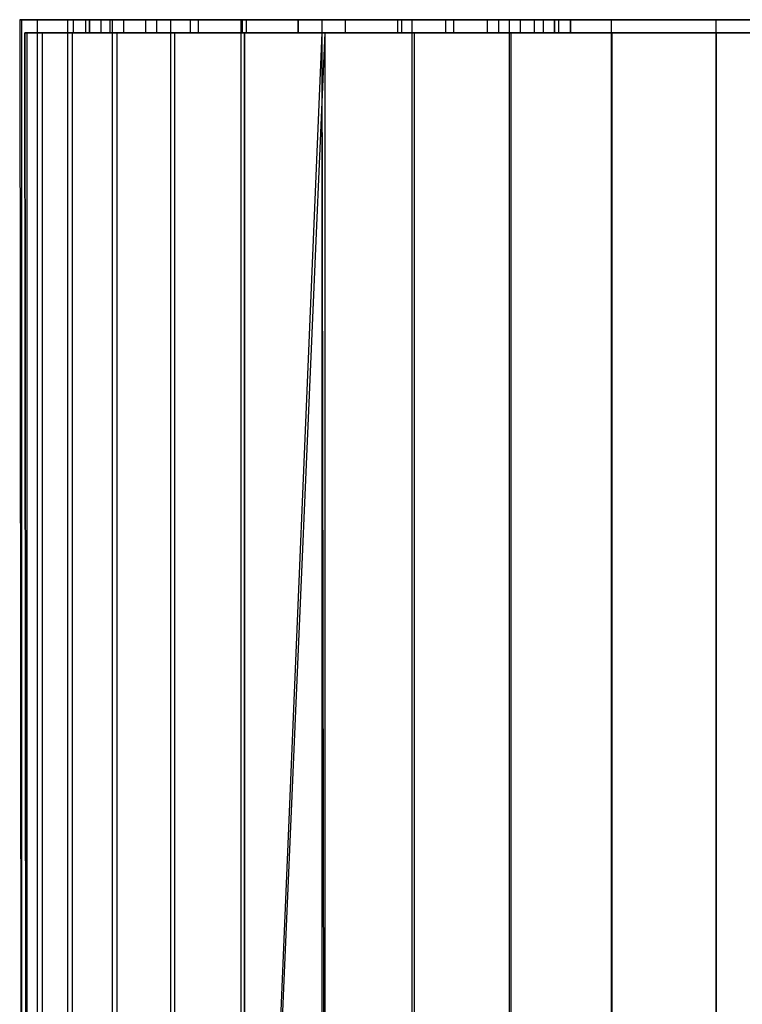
# Model space of a CAD drawing. Extents: x 0.01 to 2.77, y 0 to 2.95.
# Tile 14 of 15: x 0.31 to 1.39, y 1.48 to 2.95. Entities that reach past the tile are written whole.
import ezdxf

# ---------------------------------------------------------------- set-up
doc = ezdxf.new("R2010")
doc.units = 0
doc.header["$MEASUREMENT"] = 0
doc.layers.get('0').update_dxf_attribs({"color": 13, "linetype": 'CONTINUOUS'})

# ---------------------------------------------------------------- blocks, each defined once
blk = doc.blocks.new('ABBY-LED-11528_STL')
at = {"color": 0}
for p, q in [((0.3119, 2.9543, 1.4708), (0.3091, 2.9543, 1.3917)), ((0.3091, 2.9543, 1.3917), (0.3119, 0.1591, 1.4708)), ((0.3091, 2.9543, 1.3917), (0.3119, 0.1591, 1.4708)), ((0.3091, 2.9543, 1.3917), (0.3119, 0.1591, 1.3127)), ((0.3091, 2.9543, 1.3917), (0.3119, 0.1591, 1.3127)), ((0.3091, 2.9543, 1.3917), (0.3119, 2.9543, 1.3127)), ((0.3091, 2.9543, 1.3917), (0.3119, 2.9543, 1.3127)), ((0.3119, 2.9543, 1.4708), (0.3091, 2.9543, 1.3917)), ((0.3119, 2.9543, 1.3127), (0.3119, 0.1591, 1.3127)), ((0.3119, 2.9543, 1.3127), (0.335, 2.9543, 1.1563)), ((0.335, 2.9543, 1.6271), (0.3119, 2.9543, 1.4708)), ((0.3119, 2.9543, 1.4708), (0.3119, 0.1591, 1.4708)), ((0.3119, 2.9543, 1.4708), (0.3119, 0.1591, 1.4708)), ((0.3119, 2.9543, 1.3127), (0.3119, 0.1591, 1.3127)), ((0.3119, 2.9543, 1.3127), (0.335, 2.9543, 1.1563)), ((0.335, 2.9543, 1.6271), (0.3119, 2.9543, 1.4708)), ((0.335, 2.9543, 1.1563), (0.335, 0.1591, 1.1563)), ((0.335, 2.9543, 1.1563), (0.3805, 2.9543, 1.005)), ((0.335, 2.9543, 1.1563), (0.335, 0.1591, 1.1563)), ((0.3805, 2.9543, 1.7785), (0.335, 2.9543, 1.6271)), ((0.335, 2.9543, 1.6271), (0.335, 0.1591, 1.6271)), ((0.335, 2.9543, 1.6271), (0.335, 0.1591, 1.6271)), ((0.335, 2.9543, 1.1563), (0.3805, 2.9543, 1.005)), ((0.3805, 2.9543, 1.7785), (0.335, 2.9543, 1.6271)), ((0.3805, 2.9543, 1.005), (0.3805, 0.1591, 1.005)), ((0.3805, 2.9543, 1.005), (0.4476, 2.9543, 0.8619)), ((0.3805, 2.9543, 1.005), (0.3805, 0.1591, 1.005)), ((0.4476, 2.9543, 1.9216), (0.3805, 2.9543, 1.7785)), ((0.3805, 2.9543, 1.7785), (0.3805, 0.1591, 1.7785)), ((0.3805, 2.9543, 1.7785), (0.3805, 0.1591, 1.7785)), ((0.3805, 2.9543, 1.005), (0.4476, 2.9543, 0.8619)), ((0.4476, 2.9543, 1.9216), (0.3805, 2.9543, 1.7785)), ((0.3895, 2.9346, 1.3564), (0.3895, 2.9543, 1.3564)), ((0.3895, 2.9543, 1.3564), (0.4134, 2.9543, 1.3564)), ((0.4074, 2.9543, 1.2723), (0.3895, 2.9543, 1.3564)), ((0.3895, 2.9346, 1.3564), (0.3895, 2.9543, 1.3564)), ((0.3895, 2.9346, 1.4271), (0.3895, 2.9543, 1.4271)), ((0.3895, 2.9543, 1.4271), (0.4074, 2.9543, 1.5111)), ((0.3895, 2.9346, 1.4271), (0.3895, 2.9543, 1.4271)), ((0.4134, 2.9543, 1.4271), (0.3895, 2.9543, 1.4271)), ((0.3895, 2.9543, 1.4271), (0.4074, 2.9543, 1.5111)), ((0.4134, 2.9543, 1.4271), (0.3895, 2.9543, 1.4271)), ((0.3895, 2.9543, 1.3564), (0.4134, 2.9543, 1.3564)), ((0.4074, 2.9543, 1.2723), (0.3895, 2.9543, 1.3564)), ((0.444, 2.9543, 1.1946), (0.4074, 2.9543, 1.2723)), ((0.4074, 2.9543, 1.2723), (0.4074, 2.9346, 1.2723)), ((0.4074, 2.9543, 1.2723), (0.4074, 2.9346, 1.2723)), ((0.4074, 2.9543, 1.5111), (0.4074, 2.9346, 1.5111)), ((0.4074, 2.9543, 1.5111), (0.4074, 2.9346, 1.5111)), ((0.4074, 2.9543, 1.5111), (0.444, 2.9543, 1.5889)), ((0.4074, 2.9543, 1.5111), (0.444, 2.9543, 1.5889)), ((0.444, 2.9543, 1.1946), (0.4074, 2.9543, 1.2723)), ((0.4134, 2.9543, 1.3564), (0.4305, 2.9543, 1.2785)), ((0.4134, 2.9346, 1.3564), (0.4134, 2.9543, 1.3564)), ((0.4134, 2.9346, 1.3564), (0.4134, 2.9543, 1.3564)), ((0.4305, 2.9543, 1.5049), (0.4134, 2.9543, 1.4271)), ((0.4134, 2.9543, 1.4271), (0.4134, 2.9346, 1.4271)), ((0.4134, 2.9543, 1.4271), (0.4134, 2.9346, 1.4271)), ((0.4305, 2.9543, 1.5049), (0.4134, 2.9543, 1.4271)), ((0.4134, 2.9543, 1.3564), (0.4305, 2.9543, 1.2785)), ((0.4305, 2.9543, 1.2785), (0.4305, 2.9346, 1.2785)), ((0.4305, 2.9543, 1.2785), (0.4646, 2.9543, 1.2065)), ((0.4305, 2.9543, 1.2785), (0.4305, 2.9346, 1.2785)), ((0.4646, 2.9543, 1.5769), (0.4305, 2.9543, 1.5049)), ((0.4305, 2.9543, 1.5049), (0.4305, 2.9346, 1.5049)), ((0.4305, 2.9543, 1.5049), (0.4305, 2.9346, 1.5049)), ((0.4646, 2.9543, 1.5769), (0.4305, 2.9543, 1.5049)), ((0.4305, 2.9543, 1.2785), (0.4646, 2.9543, 1.2065)), ((0.4973, 2.9543, 1.1273), (0.444, 2.9543, 1.1946)), ((0.444, 2.9543, 1.1946), (0.444, 2.9346, 1.1946)), ((0.444, 2.9543, 1.1946), (0.444, 2.9346, 1.1946)), ((0.444, 2.9543, 1.5889), (0.444, 2.9346, 1.5889)), ((0.444, 2.9543, 1.5889), (0.444, 2.9346, 1.5889)), ((0.444, 2.9543, 1.5889), (0.4973, 2.9543, 1.6562)), ((0.444, 2.9543, 1.5889), (0.4973, 2.9543, 1.6562)), ((0.4973, 2.9543, 1.1273), (0.444, 2.9543, 1.1946)), ((0.4476, 2.9543, 0.8619), (0.4476, 0.1591, 0.8619)), ((0.4476, 2.9543, 0.8619), (0.5348, 2.9543, 0.73)), ((0.4476, 2.9543, 0.8619), (0.4476, 0.1591, 0.8619)), ((0.5348, 2.9543, 2.0534), (0.4476, 2.9543, 1.9216)), ((0.4476, 2.9543, 1.9216), (0.4476, 0.1591, 1.9216)), ((0.4476, 2.9543, 1.9216), (0.4476, 0.1591, 1.9216)), ((0.4476, 2.9543, 0.8619), (0.5348, 2.9543, 0.73)), ((0.5348, 2.9543, 2.0534), (0.4476, 2.9543, 1.9216)), ((0.4646, 2.9543, 1.2065), (0.4646, 2.9346, 1.2065)), ((0.4646, 2.9543, 1.2065), (0.5142, 2.9543, 1.1441)), ((0.4646, 2.9543, 1.2065), (0.4646, 2.9346, 1.2065)), ((0.5142, 2.9543, 1.6393), (0.4646, 2.9543, 1.5769)), ((0.4646, 2.9543, 1.5769), (0.4646, 2.9346, 1.5769)), ((0.4646, 2.9543, 1.5769), (0.4646, 2.9346, 1.5769)), ((0.5142, 2.9543, 1.6393), (0.4646, 2.9543, 1.5769)), ((0.4646, 2.9543, 1.2065), (0.5142, 2.9543, 1.1441)), ((0.5647, 2.9543, 1.0739), (0.4973, 2.9543, 1.1273)), ((0.4973, 2.9543, 1.1273), (0.4973, 2.9346, 1.1273)), ((0.4973, 2.9543, 1.1273), (0.4973, 2.9346, 1.1273)), ((0.4973, 2.9543, 1.6562), (0.4973, 2.9346, 1.6562)), ((0.4973, 2.9543, 1.6562), (0.4973, 2.9346, 1.6562)), ((0.4973, 2.9543, 1.6562), (0.5647, 2.9543, 1.7096)), ((0.4973, 2.9543, 1.6562), (0.5647, 2.9543, 1.7096)), ((0.5647, 2.9543, 1.0739), (0.4973, 2.9543, 1.1273)), ((0.5142, 2.9543, 1.1441), (0.5142, 2.9346, 1.1441)), ((0.5142, 2.9543, 1.1441), (0.5766, 2.9543, 1.0946)), ((0.5142, 2.9543, 1.1441), (0.5142, 2.9346, 1.1441)), ((0.5766, 2.9543, 1.6889), (0.5142, 2.9543, 1.6393)), ((0.5142, 2.9543, 1.6393), (0.5142, 2.9346, 1.6393)), ((0.5142, 2.9543, 1.6393), (0.5142, 2.9346, 1.6393)), ((0.5766, 2.9543, 1.6889), (0.5142, 2.9543, 1.6393)), ((0.5142, 2.9543, 1.1441), (0.5766, 2.9543, 1.0946)), ((0.5348, 2.9543, 0.73), (0.5348, 0.1591, 0.73)), ((0.5348, 2.9543, 0.73), (0.6403, 2.9543, 0.6123)), ((0.5348, 2.9543, 0.73), (0.5348, 0.1591, 0.73)), ((0.6403, 2.9543, 2.1712), (0.5348, 2.9543, 2.0534)), ((0.5348, 2.9543, 2.0534), (0.5348, 0.1591, 2.0534)), ((0.5348, 2.9543, 2.0534), (0.5348, 0.1591, 2.0534)), ((0.5348, 2.9543, 0.73), (0.6403, 2.9543, 0.6123)), ((0.6403, 2.9543, 2.1712), (0.5348, 2.9543, 2.0534)), ((0.6424, 2.9543, 1.0373), (0.5647, 2.9543, 1.0739)), ((0.5647, 2.9543, 1.0739), (0.5647, 2.9346, 1.0739)), ((0.5647, 2.9543, 1.0739), (0.5647, 2.9346, 1.0739)), ((0.5647, 2.9543, 1.7096), (0.5647, 2.9346, 1.7096)), ((0.5647, 2.9543, 1.7096), (0.5647, 2.9346, 1.7096)), ((0.5647, 2.9543, 1.7096), (0.6424, 2.9543, 1.7462)), ((0.5647, 2.9543, 1.7096), (0.6424, 2.9543, 1.7462)), ((0.6424, 2.9543, 1.0373), (0.5647, 2.9543, 1.0739)), ((0.5766, 2.9543, 1.0946), (0.5766, 2.9346, 1.0946)), ((0.5766, 2.9543, 1.0946), (0.6486, 2.9543, 1.0604)), ((0.5766, 2.9543, 1.0946), (0.5766, 2.9346, 1.0946)), ((0.6486, 2.9543, 1.7231), (0.5766, 2.9543, 1.6889)), ((0.5766, 2.9543, 1.6889), (0.5766, 2.9346, 1.6889)), ((0.5766, 2.9543, 1.6889), (0.5766, 2.9346, 1.6889)), ((0.6486, 2.9543, 1.7231), (0.5766, 2.9543, 1.6889)), ((0.5766, 2.9543, 1.0946), (0.6486, 2.9543, 1.0604)), ((0.6403, 2.9543, 0.6123), (0.6403, 0.1591, 0.6123)), ((0.6403, 2.9543, 0.6123), (0.7618, 2.9543, 0.5112)), ((0.6403, 2.9543, 0.6123), (0.6403, 0.1591, 0.6123)), ((0.7618, 2.9543, 2.2723), (0.6403, 2.9543, 2.1712)), ((0.6403, 2.9543, 2.1712), (0.6403, 0.1591, 2.1712)), ((0.6403, 2.9543, 2.1712), (0.6403, 0.1591, 2.1712)), ((0.6403, 2.9543, 0.6123), (0.7618, 2.9543, 0.5112)), ((0.7618, 2.9543, 2.2723), (0.6403, 2.9543, 2.1712)), ((0.7265, 2.9543, 1.0194), (0.6424, 2.9543, 1.0373)), ((0.6424, 2.9543, 1.0373), (0.6424, 2.9346, 1.0373)), ((0.6424, 2.9543, 1.0373), (0.6424, 2.9346, 1.0373)), ((0.6424, 2.9543, 1.7462), (0.6424, 2.9346, 1.7462)), ((0.6424, 2.9543, 1.7462), (0.6424, 2.9346, 1.7462)), ((0.6424, 2.9543, 1.7462), (0.7265, 2.9543, 1.7641)), ((0.6424, 2.9543, 1.7462), (0.7265, 2.9543, 1.7641)), ((0.7265, 2.9543, 1.0194), (0.6424, 2.9543, 1.0373)), ((0.6486, 2.9543, 1.0604), (0.6486, 2.9346, 1.0604)), ((0.6486, 2.9543, 1.0604), (0.7265, 2.9543, 1.0434)), ((0.6486, 2.9543, 1.0604), (0.6486, 2.9346, 1.0604)), ((0.7265, 2.9543, 1.7401), (0.6486, 2.9543, 1.7231)), ((0.6486, 2.9543, 1.7231), (0.6486, 2.9346, 1.7231)), ((0.6486, 2.9543, 1.7231), (0.6486, 2.9346, 1.7231)), ((0.7265, 2.9543, 1.7401), (0.6486, 2.9543, 1.7231)), ((0.6486, 2.9543, 1.0604), (0.7265, 2.9543, 1.0434)), ((0.7265, 2.9543, 1.0434), (0.7265, 2.9346, 1.0434)), ((0.7265, 2.9346, 1.0194), (0.7265, 2.9543, 1.0194)), ((0.7265, 2.9346, 1.0194), (0.7265, 2.9543, 1.0194)), ((0.7265, 2.9543, 1.0434), (0.7265, 2.9346, 1.0434)), ((0.7265, 2.9543, 1.0434), (0.7265, 2.9543, 1.0194)), ((0.7265, 2.9346, 1.7401), (0.7265, 2.9543, 1.7401)), ((0.7265, 2.9346, 1.7401), (0.7265, 2.9543, 1.7401)), ((0.7265, 2.9346, 1.7641), (0.7265, 2.9543, 1.7641)), ((0.7265, 2.9543, 1.7641), (0.7265, 2.9543, 1.7401)), ((0.7265, 2.9346, 1.7641), (0.7265, 2.9543, 1.7641)), ((0.7265, 2.9543, 1.7641), (0.7265, 2.9543, 1.7401)), ((0.7265, 2.9543, 1.0434), (0.7265, 2.9543, 1.0194)), ((0.7618, 2.9543, 0.5112), (0.7618, 0.1591, 0.5112)), ((0.7618, 2.9543, 0.5112), (0.7618, 0.1591, 0.5112)), ((0.7618, 2.9543, 0.5112), (0.8967, 2.9543, 0.4289)), ((0.7618, 2.9543, 2.2723), (0.7618, 0.1591, 2.2723)), ((0.8967, 2.9543, 2.3546), (0.7618, 2.9543, 2.2723)), ((0.7618, 2.9543, 2.2723), (0.7618, 0.1591, 2.2723)), ((0.7618, 2.9543, 0.5112), (0.8967, 2.9543, 0.4289)), ((0.8967, 2.9543, 2.3546), (0.7618, 2.9543, 2.2723)), ((0.7972, 2.9543, 1.0434), (0.875, 2.9543, 1.0604)), ((0.7972, 2.9346, 1.0434), (0.7972, 2.9543, 1.0434)), ((0.7972, 2.9346, 1.0434), (0.7972, 2.9543, 1.0434)), ((0.7972, 2.9346, 1.0194), (0.7972, 2.9543, 1.0194)), ((0.7972, 2.9543, 1.0194), (0.7972, 2.9543, 1.0434)), ((0.8812, 2.9543, 1.0373), (0.7972, 2.9543, 1.0194)), ((0.7972, 2.9346, 1.0194), (0.7972, 2.9543, 1.0194)), ((0.7972, 2.9346, 1.7641), (0.7972, 2.9543, 1.7641)), ((0.7972, 2.9543, 1.7641), (0.8812, 2.9543, 1.7462)), ((0.7972, 2.9346, 1.7641), (0.7972, 2.9543, 1.7641)), ((0.7972, 2.9346, 1.7401), (0.7972, 2.9543, 1.7401)), ((0.7972, 2.9543, 1.7401), (0.7972, 2.9543, 1.7641)), ((0.875, 2.9543, 1.7231), (0.7972, 2.9543, 1.7401)), ((0.7972, 2.9346, 1.7401), (0.7972, 2.9543, 1.7401)), ((0.7972, 2.9543, 1.7641), (0.8812, 2.9543, 1.7462)), ((0.7972, 2.9543, 1.7401), (0.7972, 2.9543, 1.7641)), ((0.875, 2.9543, 1.7231), (0.7972, 2.9543, 1.7401)), ((0.7972, 2.9543, 1.0434), (0.875, 2.9543, 1.0604)), ((0.7972, 2.9543, 1.0194), (0.7972, 2.9543, 1.0434)), ((0.8812, 2.9543, 1.0373), (0.7972, 2.9543, 1.0194)), ((0.875, 2.9543, 1.0604), (0.875, 2.9346, 1.0604)), ((0.875, 2.9543, 1.0604), (0.947, 2.9543, 1.0946)), ((0.875, 2.9543, 1.0604), (0.875, 2.9346, 1.0604)), ((0.947, 2.9543, 1.6889), (0.875, 2.9543, 1.7231)), ((0.875, 2.9543, 1.7231), (0.875, 2.9346, 1.7231)), ((0.875, 2.9543, 1.7231), (0.875, 2.9346, 1.7231)), ((0.947, 2.9543, 1.6889), (0.875, 2.9543, 1.7231)), ((0.875, 2.9543, 1.0604), (0.947, 2.9543, 1.0946)), ((0.9589, 2.9543, 1.0739), (0.8812, 2.9543, 1.0373)), ((0.8812, 2.9543, 1.0373), (0.8812, 2.9346, 1.0373)), ((0.8812, 2.9543, 1.0373), (0.8812, 2.9346, 1.0373)), ((0.8812, 2.9543, 1.7462), (0.8812, 2.9346, 1.7462)), ((0.8812, 2.9543, 1.7462), (0.8812, 2.9346, 1.7462)), ((0.8812, 2.9543, 1.7462), (0.9589, 2.9543, 1.7096)), ((0.8812, 2.9543, 1.7462), (0.9589, 2.9543, 1.7096)), ((0.9589, 2.9543, 1.0739), (0.8812, 2.9543, 1.0373)), ((0.8967, 2.9543, 0.4289), (0.8967, 0.1591, 0.4289)), ((0.8967, 2.9543, 0.4289), (1.0422, 2.9543, 0.367)), ((0.8967, 2.9543, 0.4289), (0.8967, 0.1591, 0.4289)), ((1.0422, 2.9543, 2.4164), (0.8967, 2.9543, 2.3546)), ((0.8967, 2.9543, 2.3546), (0.8967, 0.1591, 2.3546)), ((0.8967, 2.9543, 2.3546), (0.8967, 0.1591, 2.3546)), ((0.8967, 2.9543, 0.4289), (1.0422, 2.9543, 0.367)), ((1.0422, 2.9543, 2.4164), (0.8967, 2.9543, 2.3546)), ((0.947, 2.9543, 1.0946), (0.947, 2.9346, 1.0946)), ((0.947, 2.9543, 1.0946), (1.0094, 2.9543, 1.1441)), ((0.947, 2.9543, 1.0946), (0.947, 2.9346, 1.0946)), ((1.0094, 2.9543, 1.6393), (0.947, 2.9543, 1.6889)), ((0.947, 2.9543, 1.6889), (0.947, 2.9346, 1.6889)), ((0.947, 2.9543, 1.6889), (0.947, 2.9346, 1.6889)), ((1.0094, 2.9543, 1.6393), (0.947, 2.9543, 1.6889)), ((0.947, 2.9543, 1.0946), (1.0094, 2.9543, 1.1441)), ((1.0263, 2.9543, 1.1273), (0.9589, 2.9543, 1.0739)), ((0.9589, 2.9543, 1.0739), (0.9589, 2.9346, 1.0739)), ((0.9589, 2.9543, 1.0739), (0.9589, 2.9346, 1.0739)), ((0.9589, 2.9543, 1.7096), (0.9589, 2.9346, 1.7096)), ((0.9589, 2.9543, 1.7096), (0.9589, 2.9346, 1.7096)), ((0.9589, 2.9543, 1.7096), (1.0263, 2.9543, 1.6562)), ((0.9589, 2.9543, 1.7096), (1.0263, 2.9543, 1.6562)), ((1.0263, 2.9543, 1.1273), (0.9589, 2.9543, 1.0739)), ((1.0094, 2.9543, 1.1441), (1.0094, 2.9346, 1.1441)), ((1.0094, 2.9543, 1.1441), (1.059, 2.9543, 1.2065)), ((1.0094, 2.9543, 1.1441), (1.0094, 2.9346, 1.1441)), ((1.059, 2.9543, 1.5769), (1.0094, 2.9543, 1.6393)), ((1.0094, 2.9543, 1.6393), (1.0094, 2.9346, 1.6393)), ((1.0094, 2.9543, 1.6393), (1.0094, 2.9346, 1.6393)), ((1.059, 2.9543, 1.5769), (1.0094, 2.9543, 1.6393)), ((1.0094, 2.9543, 1.1441), (1.059, 2.9543, 1.2065)), ((1.0797, 2.9543, 1.1946), (1.0263, 2.9543, 1.1273)), ((1.0263, 2.9543, 1.1273), (1.0263, 2.9346, 1.1273)), ((1.0263, 2.9543, 1.1273), (1.0263, 2.9346, 1.1273)), ((1.0263, 2.9543, 1.6562), (1.0263, 2.9346, 1.6562)), ((1.0263, 2.9543, 1.6562), (1.0263, 2.9346, 1.6562)), ((1.0263, 2.9543, 1.6562), (1.0797, 2.9543, 1.5889)), ((1.0263, 2.9543, 1.6562), (1.0797, 2.9543, 1.5889)), ((1.0797, 2.9543, 1.1946), (1.0263, 2.9543, 1.1273)), ((1.0422, 2.9543, 0.367), (1.0422, 0.1591, 0.367)), ((1.0422, 2.9543, 0.367), (1.1951, 2.9543, 0.3271)), ((1.0422, 2.9543, 0.367), (1.0422, 0.1591, 0.367)), ((1.1951, 2.9543, 2.4564), (1.0422, 2.9543, 2.4164)), ((1.0422, 2.9543, 2.4164), (1.0422, 0.1591, 2.4164)), ((1.0422, 2.9543, 2.4164), (1.0422, 0.1591, 2.4164)), ((1.0422, 2.9543, 0.367), (1.1951, 2.9543, 0.3271)), ((1.1951, 2.9543, 2.4564), (1.0422, 2.9543, 2.4164)), ((1.059, 2.9543, 1.2065), (1.059, 2.9346, 1.2065)), ((1.059, 2.9543, 1.2065), (1.0932, 2.9543, 1.2785)), ((1.059, 2.9543, 1.2065), (1.059, 2.9346, 1.2065)), ((1.0932, 2.9543, 1.5049), (1.059, 2.9543, 1.5769)), ((1.059, 2.9543, 1.5769), (1.059, 2.9346, 1.5769)), ((1.059, 2.9543, 1.5769), (1.059, 2.9346, 1.5769)), ((1.0932, 2.9543, 1.5049), (1.059, 2.9543, 1.5769)), ((1.059, 2.9543, 1.2065), (1.0932, 2.9543, 1.2785)), ((1.1163, 2.9543, 1.2723), (1.0797, 2.9543, 1.1946)), ((1.0797, 2.9543, 1.1946), (1.0797, 2.9346, 1.1946)), ((1.0797, 2.9543, 1.1946), (1.0797, 2.9346, 1.1946)), ((1.0797, 2.9543, 1.5889), (1.0797, 2.9346, 1.5889)), ((1.0797, 2.9543, 1.5889), (1.0797, 2.9346, 1.5889)), ((1.0797, 2.9543, 1.5889), (1.1163, 2.9543, 1.5111)), ((1.0797, 2.9543, 1.5889), (1.1163, 2.9543, 1.5111)), ((1.1163, 2.9543, 1.2723), (1.0797, 2.9543, 1.1946)), ((1.0932, 2.9543, 1.2785), (1.0932, 2.9346, 1.2785)), ((1.0932, 2.9543, 1.2785), (1.1102, 2.9543, 1.3564)), ((1.0932, 2.9543, 1.2785), (1.0932, 2.9346, 1.2785)), ((1.1102, 2.9543, 1.4271), (1.0932, 2.9543, 1.5049)), ((1.0932, 2.9543, 1.5049), (1.0932, 2.9346, 1.5049)), ((1.0932, 2.9543, 1.5049), (1.0932, 2.9346, 1.5049)), ((1.1102, 2.9543, 1.4271), (1.0932, 2.9543, 1.5049)), ((1.0932, 2.9543, 1.2785), (1.1102, 2.9543, 1.3564)), ((1.1102, 2.9543, 1.3564), (1.1102, 2.9346, 1.3564)), ((1.1102, 2.9543, 1.3564), (1.1102, 2.9346, 1.3564)), ((1.1102, 2.9543, 1.3564), (1.1342, 2.9543, 1.3564)), ((1.1102, 2.9346, 1.4271), (1.1102, 2.9543, 1.4271)), ((1.1102, 2.9346, 1.4271), (1.1102, 2.9543, 1.4271)), ((1.1342, 2.9543, 1.4271), (1.1102, 2.9543, 1.4271)), ((1.1342, 2.9543, 1.4271), (1.1102, 2.9543, 1.4271)), ((1.1102, 2.9543, 1.3564), (1.1342, 2.9543, 1.3564)), ((1.1342, 2.9543, 1.3564), (1.1163, 2.9543, 1.2723)), ((1.1163, 2.9543, 1.2723), (1.1163, 2.9346, 1.2723)), ((1.1163, 2.9543, 1.2723), (1.1163, 2.9346, 1.2723)), ((1.1163, 2.9543, 1.5111), (1.1163, 2.9346, 1.5111)), ((1.1163, 2.9543, 1.5111), (1.1163, 2.9346, 1.5111)), ((1.1163, 2.9543, 1.5111), (1.1342, 2.9543, 1.4271)), ((1.1163, 2.9543, 1.5111), (1.1342, 2.9543, 1.4271)), ((1.1342, 2.9543, 1.3564), (1.1163, 2.9543, 1.2723)), ((1.1342, 2.9346, 1.3564), (1.1342, 2.9543, 1.3564)), ((1.1342, 2.9346, 1.3564), (1.1342, 2.9543, 1.3564)), ((1.1342, 2.9543, 1.4271), (1.1342, 2.9346, 1.4271)), ((1.1342, 2.9543, 1.4271), (1.1342, 2.9346, 1.4271)), ((1.1951, 2.9543, 0.3271), (1.1951, 0.1591, 0.3271)), ((1.1951, 2.9543, 0.3271), (1.3522, 2.9543, 0.3098)), ((1.1951, 2.9543, 0.3271), (1.1951, 0.1591, 0.3271)), ((1.3522, 2.9543, 2.4737), (1.1951, 2.9543, 2.4564)), ((1.1951, 2.9543, 2.4564), (1.1951, 0.1591, 2.4564)), ((1.1951, 2.9543, 2.4564), (1.1951, 0.1591, 2.4564)), ((1.1951, 2.9543, 0.3271), (1.3522, 2.9543, 0.3098)), ((1.3522, 2.9543, 2.4737), (1.1951, 2.9543, 2.4564)), ((1.3522, 2.9543, 0.3098), (1.3522, 0.1591, 0.3098)), ((1.3522, 2.9543, 0.3098), (1.5101, 2.9543, 0.3156)), ((1.3522, 2.9543, 0.3098), (1.3522, 0.1591, 0.3098)), ((1.5101, 2.9543, 2.4679), (1.3522, 2.9543, 2.4737)), ((1.3522, 2.9543, 2.4737), (1.3522, 0.1591, 2.4737)), ((1.3522, 2.9543, 2.4737), (1.3522, 0.1591, 2.4737)), ((1.3522, 2.9543, 0.3098), (1.5101, 2.9543, 0.3156)), ((1.5101, 2.9543, 2.4679), (1.3522, 2.9543, 2.4737)), ((0.3198, 2.9346, 1.4702), (0.3169, 2.9346, 1.3917)), ((0.3169, 2.9346, 1.3917), (0.3198, 2.9346, 1.3133)), ((0.3198, 0.1512, 1.3133), (0.3169, 2.9346, 1.3917)), ((0.3169, 2.9346, 1.3917), (0.3198, 0.1512, 1.4702)), ((0.3169, 2.9346, 1.3917), (0.3198, 0.1512, 1.4702)), ((0.3198, 2.9346, 1.4702), (0.3169, 2.9346, 1.3917)), ((0.3169, 2.9346, 1.3917), (0.3198, 2.9346, 1.3133)), ((0.3198, 0.1512, 1.3133), (0.3169, 2.9346, 1.3917)), ((0.3198, 2.9346, 1.3133), (0.3426, 2.9346, 1.158)), ((0.3426, 2.9346, 1.6254), (0.3198, 2.9346, 1.4702)), ((0.3198, 2.9346, 1.4702), (0.3198, 0.1512, 1.4702)), ((0.3198, 2.9346, 1.4702), (0.3198, 0.1512, 1.4702)), ((0.3426, 2.9346, 1.6254), (0.3198, 2.9346, 1.4702)), ((0.3198, 2.9346, 1.3133), (0.3426, 2.9346, 1.158)), ((0.3198, 2.9346, 1.3133), (0.3198, 0.1512, 1.3133)), ((0.3198, 2.9346, 1.3133), (0.3198, 0.1512, 1.3133)), ((0.3426, 2.9346, 1.158), (0.3878, 2.9346, 1.0078)), ((0.3878, 2.9346, 1.7757), (0.3426, 2.9346, 1.6254)), ((0.3426, 2.9346, 1.6254), (0.3426, 0.1512, 1.6254)), ((0.3426, 2.9346, 1.6254), (0.3426, 0.1512, 1.6254)), ((0.3878, 2.9346, 1.7757), (0.3426, 2.9346, 1.6254)), ((0.3426, 2.9346, 1.158), (0.3878, 2.9346, 1.0078)), ((0.3426, 2.9346, 1.158), (0.3426, 0.1512, 1.158)), ((0.3426, 2.9346, 1.158), (0.3426, 0.1512, 1.158)), ((0.3878, 2.9346, 1.0078), (0.4545, 2.9346, 0.8657)), ((0.4545, 2.9346, 1.9178), (0.3878, 2.9346, 1.7757)), ((0.3878, 2.9346, 1.7757), (0.3878, 0.1512, 1.7757)), ((0.3878, 2.9346, 1.7757), (0.3878, 0.1512, 1.7757)), ((0.4545, 2.9346, 1.9178), (0.3878, 2.9346, 1.7757)), ((0.3878, 2.9346, 1.0078), (0.4545, 2.9346, 0.8657)), ((0.3878, 2.9346, 1.0078), (0.3878, 0.1512, 1.0078)), ((0.3878, 2.9346, 1.0078), (0.3878, 0.1512, 1.0078)), ((0.4134, 2.9346, 1.4271), (0.3895, 2.9346, 1.4271)), ((0.3895, 2.9346, 1.4271), (0.4074, 2.9346, 1.5111)), ((0.3895, 2.9346, 1.3564), (0.4134, 2.9346, 1.3564)), ((0.4074, 2.9346, 1.2723), (0.3895, 2.9346, 1.3564)), ((0.3895, 2.9346, 1.3564), (0.4134, 2.9346, 1.3564)), ((0.4074, 2.9346, 1.2723), (0.3895, 2.9346, 1.3564)), ((0.3895, 2.9346, 1.4271), (0.4074, 2.9346, 1.5111)), ((0.4134, 2.9346, 1.4271), (0.3895, 2.9346, 1.4271)), ((0.4074, 2.9346, 1.5111), (0.444, 2.9346, 1.5889)), ((0.444, 2.9346, 1.1946), (0.4074, 2.9346, 1.2723)), ((0.444, 2.9346, 1.1946), (0.4074, 2.9346, 1.2723)), ((0.4074, 2.9346, 1.5111), (0.444, 2.9346, 1.5889)), ((0.4305, 2.9346, 1.5049), (0.4134, 2.9346, 1.4271)), ((0.4134, 2.9346, 1.3564), (0.4305, 2.9346, 1.2785)), ((0.4134, 2.9346, 1.3564), (0.4305, 2.9346, 1.2785)), ((0.4305, 2.9346, 1.5049), (0.4134, 2.9346, 1.4271)), ((0.4646, 2.9346, 1.5769), (0.4305, 2.9346, 1.5049)), ((0.4305, 2.9346, 1.2785), (0.4646, 2.9346, 1.2065)), ((0.4305, 2.9346, 1.2785), (0.4646, 2.9346, 1.2065)), ((0.4646, 2.9346, 1.5769), (0.4305, 2.9346, 1.5049)), ((0.444, 2.9346, 1.5889), (0.4973, 2.9346, 1.6562)), ((0.4973, 2.9346, 1.1273), (0.444, 2.9346, 1.1946)), ((0.4973, 2.9346, 1.1273), (0.444, 2.9346, 1.1946)), ((0.444, 2.9346, 1.5889), (0.4973, 2.9346, 1.6562)), ((0.4545, 2.9346, 0.8657), (0.541, 2.9346, 0.7348)), ((0.541, 2.9346, 2.0486), (0.4545, 2.9346, 1.9178)), ((0.4545, 2.9346, 1.9178), (0.4545, 0.1512, 1.9178)), ((0.4545, 2.9346, 1.9178), (0.4545, 0.1512, 1.9178)), ((0.541, 2.9346, 2.0486), (0.4545, 2.9346, 1.9178)), ((0.4545, 2.9346, 0.8657), (0.541, 2.9346, 0.7348)), ((0.4545, 2.9346, 0.8657), (0.4545, 0.1512, 0.8657)), ((0.4545, 2.9346, 0.8657), (0.4545, 0.1512, 0.8657)), ((0.5142, 2.9346, 1.6393), (0.4646, 2.9346, 1.5769)), ((0.4646, 2.9346, 1.2065), (0.5142, 2.9346, 1.1441)), ((0.4646, 2.9346, 1.2065), (0.5142, 2.9346, 1.1441)), ((0.5142, 2.9346, 1.6393), (0.4646, 2.9346, 1.5769)), ((0.4973, 2.9346, 1.6562), (0.5647, 2.9346, 1.7096)), ((0.5647, 2.9346, 1.0739), (0.4973, 2.9346, 1.1273)), ((0.5647, 2.9346, 1.0739), (0.4973, 2.9346, 1.1273)), ((0.4973, 2.9346, 1.6562), (0.5647, 2.9346, 1.7096)), ((0.5766, 2.9346, 1.6889), (0.5142, 2.9346, 1.6393)), ((0.5142, 2.9346, 1.1441), (0.5766, 2.9346, 1.0946)), ((0.5142, 2.9346, 1.1441), (0.5766, 2.9346, 1.0946)), ((0.5766, 2.9346, 1.6889), (0.5142, 2.9346, 1.6393)), ((0.541, 2.9346, 0.7348), (0.6457, 2.9346, 0.618)), ((0.6457, 2.9346, 2.1655), (0.541, 2.9346, 2.0486)), ((0.541, 2.9346, 2.0486), (0.541, 0.1512, 2.0486)), ((0.541, 2.9346, 2.0486), (0.541, 0.1512, 2.0486)), ((0.6457, 2.9346, 2.1655), (0.541, 2.9346, 2.0486)), ((0.541, 2.9346, 0.7348), (0.6457, 2.9346, 0.618)), ((0.541, 2.9346, 0.7348), (0.541, 0.1512, 0.7348)), ((0.541, 2.9346, 0.7348), (0.541, 0.1512, 0.7348)), ((0.5647, 2.9346, 1.7096), (0.6424, 2.9346, 1.7462)), ((0.6424, 2.9346, 1.0373), (0.5647, 2.9346, 1.0739)), ((0.6424, 2.9346, 1.0373), (0.5647, 2.9346, 1.0739)), ((0.5647, 2.9346, 1.7096), (0.6424, 2.9346, 1.7462)), ((0.6486, 2.9346, 1.7231), (0.5766, 2.9346, 1.6889)), ((0.5766, 2.9346, 1.0946), (0.6486, 2.9346, 1.0604)), ((0.5766, 2.9346, 1.0946), (0.6486, 2.9346, 1.0604)), ((0.6486, 2.9346, 1.7231), (0.5766, 2.9346, 1.6889)), ((0.6424, 2.9346, 1.7462), (0.7265, 2.9346, 1.7641)), ((0.7265, 2.9346, 1.0194), (0.6424, 2.9346, 1.0373)), ((0.7265, 2.9346, 1.0194), (0.6424, 2.9346, 1.0373)), ((0.6424, 2.9346, 1.7462), (0.7265, 2.9346, 1.7641)), ((0.6457, 2.9346, 0.618), (0.7615, 2.9346, 0.5211)), ((0.7615, 2.9346, 2.2624), (0.6457, 2.9346, 2.1655)), ((0.6457, 2.9346, 2.1655), (0.6457, 0.1512, 2.1655)), ((0.6457, 0.1512, 0.618), (0.6457, 2.9346, 0.618)), ((0.6457, 2.9346, 2.1655), (0.6457, 0.1512, 2.1655)), ((0.7615, 2.9346, 2.2624), (0.6457, 2.9346, 2.1655)), ((0.7615, 2.9346, 2.2624), (0.6457, 0.1512, 2.1655)), ((0.7615, 2.9346, 2.2624), (0.6457, 0.1512, 2.1655)), ((0.7663, 2.9346, 0.5176), (0.6457, 0.1512, 0.618)), ((0.7663, 2.9346, 0.5176), (0.6457, 0.1512, 0.618)), ((0.7615, 2.9346, 0.5211), (0.6457, 0.1512, 0.618)), ((0.7615, 2.9346, 0.5211), (0.6457, 0.1512, 0.618)), ((0.6457, 2.9346, 0.618), (0.7615, 2.9346, 0.5211)), ((0.6457, 0.1512, 0.618), (0.6457, 2.9346, 0.618)), ((0.7265, 2.9346, 1.7401), (0.6486, 2.9346, 1.7231)), ((0.6486, 2.9346, 1.0604), (0.7265, 2.9346, 1.0434)), ((0.6486, 2.9346, 1.0604), (0.7265, 2.9346, 1.0434)), ((0.7265, 2.9346, 1.7401), (0.6486, 2.9346, 1.7231)), ((0.7265, 2.9346, 1.7641), (0.7265, 2.9346, 1.7401)), ((0.7265, 2.9346, 1.0434), (0.7265, 2.9346, 1.0194)), ((0.7265, 2.9346, 1.0434), (0.7265, 2.9346, 1.0194)), ((0.7265, 2.9346, 1.7641), (0.7265, 2.9346, 1.7401)), ((0.7615, 2.9346, 0.5211), (0.7663, 2.9346, 0.5176)), ((0.7663, 2.9346, 2.2659), (0.7615, 2.9346, 2.2624)), ((0.7615, 2.9346, 2.2624), (0.7663, 0.1512, 2.2659)), ((0.7615, 2.9346, 2.2624), (0.7663, 0.1512, 2.2659)), ((0.7663, 2.9346, 2.2659), (0.7615, 2.9346, 2.2624)), ((0.7615, 2.9346, 0.5211), (0.7663, 2.9346, 0.5176)), ((0.7663, 2.9346, 0.5176), (0.9003, 2.9346, 0.4359)), ((0.9003, 2.9346, 2.3476), (0.7663, 2.9346, 2.2659)), ((0.7663, 2.9346, 2.2659), (0.7663, 0.1512, 2.2659)), ((0.7663, 2.9346, 2.2659), (0.7663, 0.1512, 2.2659)), ((0.9003, 2.9346, 2.3476), (0.7663, 2.9346, 2.2659)), ((0.7663, 2.9346, 0.5176), (0.9003, 2.9346, 0.4359)), ((0.7663, 2.9346, 0.5176), (0.7663, 0.1512, 0.5176)), ((0.7663, 2.9346, 0.5176), (0.7663, 0.1512, 0.5176)), ((0.875, 2.9346, 1.7231), (0.7972, 2.9346, 1.7401)), ((0.7972, 2.9346, 1.7401), (0.7972, 2.9346, 1.7641)), ((0.7972, 2.9346, 1.7641), (0.8812, 2.9346, 1.7462)), ((0.8812, 2.9346, 1.0373), (0.7972, 2.9346, 1.0194)), ((0.7972, 2.9346, 1.0194), (0.7972, 2.9346, 1.0434)), ((0.7972, 2.9346, 1.0434), (0.875, 2.9346, 1.0604)), ((0.7972, 2.9346, 1.0434), (0.875, 2.9346, 1.0604)), ((0.7972, 2.9346, 1.0194), (0.7972, 2.9346, 1.0434)), ((0.8812, 2.9346, 1.0373), (0.7972, 2.9346, 1.0194)), ((0.7972, 2.9346, 1.7641), (0.8812, 2.9346, 1.7462)), ((0.7972, 2.9346, 1.7401), (0.7972, 2.9346, 1.7641)), ((0.875, 2.9346, 1.7231), (0.7972, 2.9346, 1.7401)), ((0.947, 2.9346, 1.6889), (0.875, 2.9346, 1.7231)), ((0.875, 2.9346, 1.0604), (0.947, 2.9346, 1.0946)), ((0.875, 2.9346, 1.0604), (0.947, 2.9346, 1.0946)), ((0.947, 2.9346, 1.6889), (0.875, 2.9346, 1.7231)), ((0.8812, 2.9346, 1.7462), (0.9589, 2.9346, 1.7096)), ((0.9589, 2.9346, 1.0739), (0.8812, 2.9346, 1.0373)), ((0.9589, 2.9346, 1.0739), (0.8812, 2.9346, 1.0373)), ((0.8812, 2.9346, 1.7462), (0.9589, 2.9346, 1.7096)), ((0.9003, 2.9346, 0.4359), (1.0447, 2.9346, 0.3745)), ((1.0447, 2.9346, 2.409), (0.9003, 2.9346, 2.3476)), ((0.9003, 2.9346, 2.3476), (0.9003, 0.1512, 2.3476)), ((0.9003, 2.9346, 2.3476), (0.9003, 0.1512, 2.3476)), ((1.0447, 2.9346, 2.409), (0.9003, 2.9346, 2.3476)), ((0.9003, 2.9346, 0.4359), (1.0447, 2.9346, 0.3745)), ((0.9003, 2.9346, 0.4359), (0.9003, 0.1512, 0.4359)), ((0.9003, 2.9346, 0.4359), (0.9003, 0.1512, 0.4359)), ((1.0094, 2.9346, 1.6393), (0.947, 2.9346, 1.6889)), ((0.947, 2.9346, 1.0946), (1.0094, 2.9346, 1.1441)), ((0.947, 2.9346, 1.0946), (1.0094, 2.9346, 1.1441)), ((1.0094, 2.9346, 1.6393), (0.947, 2.9346, 1.6889)), ((0.9589, 2.9346, 1.7096), (1.0263, 2.9346, 1.6562)), ((1.0263, 2.9346, 1.1273), (0.9589, 2.9346, 1.0739)), ((1.0263, 2.9346, 1.1273), (0.9589, 2.9346, 1.0739)), ((0.9589, 2.9346, 1.7096), (1.0263, 2.9346, 1.6562)), ((1.059, 2.9346, 1.5769), (1.0094, 2.9346, 1.6393)), ((1.0094, 2.9346, 1.1441), (1.059, 2.9346, 1.2065)), ((1.0094, 2.9346, 1.1441), (1.059, 2.9346, 1.2065)), ((1.059, 2.9346, 1.5769), (1.0094, 2.9346, 1.6393)), ((1.0263, 2.9346, 1.6562), (1.0797, 2.9346, 1.5889)), ((1.0797, 2.9346, 1.1946), (1.0263, 2.9346, 1.1273)), ((1.0797, 2.9346, 1.1946), (1.0263, 2.9346, 1.1273)), ((1.0263, 2.9346, 1.6562), (1.0797, 2.9346, 1.5889)), ((1.0447, 2.9346, 0.3745), (1.1965, 2.9346, 0.3348)), ((1.1965, 2.9346, 2.4487), (1.0447, 2.9346, 2.409)), ((1.0447, 2.9346, 2.409), (1.0447, 0.1512, 2.409)), ((1.0447, 2.9346, 2.409), (1.0447, 0.1512, 2.409)), ((1.1965, 2.9346, 2.4487), (1.0447, 2.9346, 2.409)), ((1.0447, 2.9346, 0.3745), (1.1965, 2.9346, 0.3348)), ((1.0447, 2.9346, 0.3745), (1.0447, 0.1512, 0.3745)), ((1.0447, 2.9346, 0.3745), (1.0447, 0.1512, 0.3745)), ((1.0932, 2.9346, 1.5049), (1.059, 2.9346, 1.5769)), ((1.059, 2.9346, 1.2065), (1.0932, 2.9346, 1.2785)), ((1.059, 2.9346, 1.2065), (1.0932, 2.9346, 1.2785)), ((1.0932, 2.9346, 1.5049), (1.059, 2.9346, 1.5769)), ((1.0797, 2.9346, 1.5889), (1.1163, 2.9346, 1.5111)), ((1.1163, 2.9346, 1.2723), (1.0797, 2.9346, 1.1946)), ((1.1163, 2.9346, 1.2723), (1.0797, 2.9346, 1.1946)), ((1.0797, 2.9346, 1.5889), (1.1163, 2.9346, 1.5111)), ((1.1102, 2.9346, 1.4271), (1.0932, 2.9346, 1.5049)), ((1.0932, 2.9346, 1.2785), (1.1102, 2.9346, 1.3564)), ((1.0932, 2.9346, 1.2785), (1.1102, 2.9346, 1.3564)), ((1.1102, 2.9346, 1.4271), (1.0932, 2.9346, 1.5049)), ((1.1342, 2.9346, 1.4271), (1.1102, 2.9346, 1.4271)), ((1.1102, 2.9346, 1.3564), (1.1342, 2.9346, 1.3564)), ((1.1102, 2.9346, 1.3564), (1.1342, 2.9346, 1.3564)), ((1.1342, 2.9346, 1.4271), (1.1102, 2.9346, 1.4271)), ((1.1163, 2.9346, 1.5111), (1.1342, 2.9346, 1.4271)), ((1.1342, 2.9346, 1.3564), (1.1163, 2.9346, 1.2723)), ((1.1342, 2.9346, 1.3564), (1.1163, 2.9346, 1.2723)), ((1.1163, 2.9346, 1.5111), (1.1342, 2.9346, 1.4271)), ((1.1965, 2.9346, 0.3348), (1.3525, 2.9346, 0.3176)), ((1.3525, 2.9346, 2.4658), (1.1965, 2.9346, 2.4487)), ((1.1965, 2.9346, 2.4487), (1.1965, 0.1512, 2.4487)), ((1.1965, 2.9346, 2.4487), (1.1965, 0.1512, 2.4487)), ((1.3525, 2.9346, 2.4658), (1.1965, 2.9346, 2.4487)), ((1.1965, 2.9346, 0.3348), (1.3525, 2.9346, 0.3176)), ((1.1965, 2.9346, 0.3348), (1.1965, 0.1512, 0.3348)), ((1.1965, 2.9346, 0.3348), (1.1965, 0.1512, 0.3348)), ((1.3525, 2.9346, 0.3176), (1.5093, 2.9346, 0.3234)), ((1.5093, 2.9346, 2.4601), (1.3525, 2.9346, 2.4658)), ((1.3525, 2.9346, 2.4658), (1.3525, 0.1512, 2.4658)), ((1.3525, 2.9346, 2.4658), (1.3525, 0.1512, 2.4658)), ((1.5093, 2.9346, 2.4601), (1.3525, 2.9346, 2.4658)), ((1.3525, 2.9346, 0.3176), (1.5093, 2.9346, 0.3234)), ((1.3525, 2.9346, 0.3176), (1.3525, 0.1512, 0.3176)), ((1.3525, 2.9346, 0.3176), (1.3525, 0.1512, 0.3176))]:
    blk.add_line(p, q, dxfattribs=at)

msp = doc.modelspace()

# ---------------------------------------------------------------- block references
at = {"color": 0}
msp.add_blockref('ABBY-LED-11528_STL', (0, 0), dxfattribs=at)

doc.saveas('drawing.dxf')
